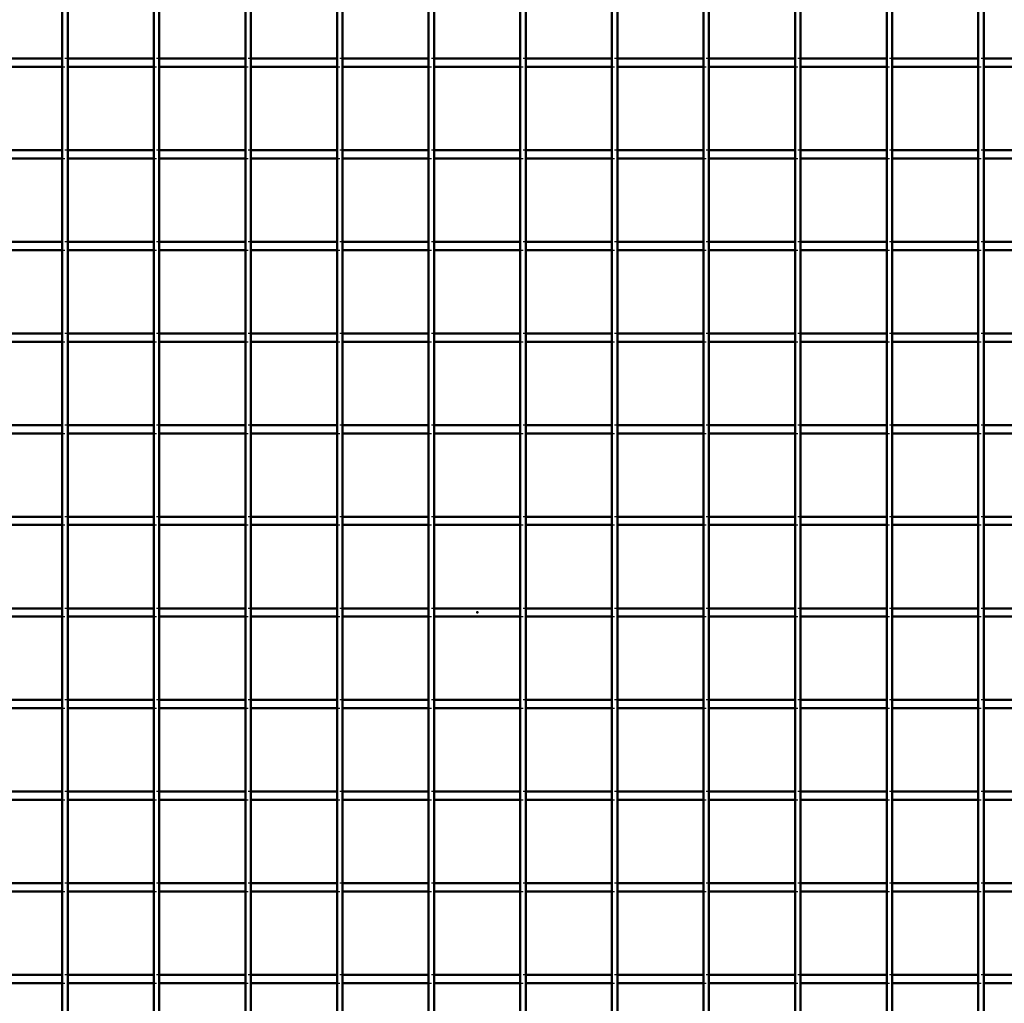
# Model space of a CAD drawing. Header units: millimetres. Extents: x -930 to 616, y -500 to 916.
# Tile 6 of 10: x -166 to 192, y -142 to 216. Entities that reach past the tile are written whole.
import ezdxf

# ---------------------------------------------------------------- set-up
doc = ezdxf.new("R2010")
doc.units = ezdxf.units.MM
doc.linetypes.add('Dashed', pattern=[2, 1, -1])
for name, color, linetype, lineweight in [('2d ConnectionPoints', 7, 'Continuous', 50), ('AM_0', 7, 'Continuous', 50), ('AM_9', 6, 'Dashed', 25)]:
    doc.layers.add(name, color=color, linetype=linetype, lineweight=lineweight)

# ---------------------------------------------------------------- blocks, each defined once
blk = doc.blocks.new('14_spexegbnyuvdp5i581tu833tm________0_in_LPP33033311110010003500_4')
at = {"layer": 'AM_0'}
for p, q in [((-150.985, -497), (-150.985, 497)), ((-148.985, -497), (-148.985, 497))]:
    blk.add_line(p, q, dxfattribs=at)
blk = doc.blocks.new('15_k5bf538la3rzk553y641856ge________0_in_LPP33033311110010003500_4')
at = {"layer": 'AM_0'}
for p, q in [((-117.655, -497), (-117.655, 497)), ((-115.655, -497), (-115.655, 497))]:
    blk.add_line(p, q, dxfattribs=at)
blk = doc.blocks.new('16_iogrn5eiuyqhyyt18f3d1wqal________0_in_LPP33033311110010003500_4')
at = {"layer": 'AM_0'}
for p, q in [((-84.325, -497), (-84.325, 497)), ((-82.325, -497), (-82.325, 497))]:
    blk.add_line(p, q, dxfattribs=at)
blk = doc.blocks.new('17_glehxibz7fyzkfj2h6wzc1f5f________0_in_LPP33033311110010003500_4')
at = {"layer": 'AM_0'}
for p, q in [((-50.995, -497), (-50.995, 497)), ((-48.995, -497), (-48.995, 497))]:
    blk.add_line(p, q, dxfattribs=at)
blk = doc.blocks.new('18_j6g6teq2ijkbnn156gabnomys________0_in_LPP33033311110010003500_4')
at = {"layer": 'AM_0'}
for p, q in [((-17.665, -497), (-17.665, 497)), ((-15.665, -497), (-15.665, 497))]:
    blk.add_line(p, q, dxfattribs=at)
blk = doc.blocks.new('19_bjhvqy0r9qlxfcut0iwro38ra________0_in_LPP33033311110010003500_4')
at = {"layer": 'AM_0'}
for p, q in [((15.665, -497), (15.665, 497)), ((17.665, -497), (17.665, 497))]:
    blk.add_line(p, q, dxfattribs=at)
blk = doc.blocks.new('20_9v8rhgh9gl4i5fsc5sgj96o7e________0_in_LPP33033311110010003500_4')
at = {"layer": 'AM_0'}
for p, q in [((48.995, -497), (48.995, 497)), ((50.995, -497), (50.995, 497))]:
    blk.add_line(p, q, dxfattribs=at)
blk = doc.blocks.new('21_lhkf55t2bgd1ma3qqa2absy6z________0_in_LPP33033311110010003500_4')
at = {"layer": 'AM_0'}
for p, q in [((82.325, -497), (82.325, 497)), ((84.325, -497), (84.325, 497))]:
    blk.add_line(p, q, dxfattribs=at)
blk = doc.blocks.new('22_69j73woo999anidgmg09dj46q________0_in_LPP33033311110010003500_4')
at = {"layer": 'AM_0'}
for p, q in [((115.655, -497), (115.655, 497)), ((117.655, -497), (117.655, 497))]:
    blk.add_line(p, q, dxfattribs=at)
blk = doc.blocks.new('23_wulznyric231ikcfr9y2icrnh________0_in_LPP33033311110010003500_4')
at = {"layer": 'AM_0'}
for p, q in [((148.985, -497), (148.985, 497)), ((150.985, -497), (150.985, 497))]:
    blk.add_line(p, q, dxfattribs=at)
blk = doc.blocks.new('24_o7g116o0fw1cqu2r9d7xiokfm________0_in_LPP33033311110010003500_4')
at = {"layer": 'AM_0'}
for p, q in [((182.315, -497), (182.315, 497)), ((184.315, -497), (184.315, 497))]:
    blk.add_line(p, q, dxfattribs=at)
blk = doc.blocks.new('46_2qk3vcsn0yb9532qsdvp0htln________0_in_LPP33033311110010003500_4')
at = {"layer": 'AM_0'}
for p, q in [((-150.985, -131.82), (-182.315, -131.82)), ((-150.985, -131.82), (-150.985, -134.82)), ((-148.985, -134.82), (-148.985, -131.82)), ((-117.655, -131.82), (-148.985, -131.82)), ((-117.655, -131.82), (-117.655, -134.82)), ((-115.655, -134.82), (-115.655, -131.82)), ((-84.325, -131.82), (-115.655, -131.82)), ((-84.325, -131.82), (-84.325, -134.82)), ((-82.325, -134.82), (-82.325, -131.82)), ((-50.995, -131.82), (-82.325, -131.82)), ((-50.995, -131.82), (-50.995, -134.82)), ((-48.995, -134.82), (-48.995, -131.82)), ((-17.665, -131.82), (-48.995, -131.82)), ((-17.665, -131.82), (-17.665, -134.82)), ((-15.665, -134.82), (-15.665, -131.82)), ((15.665, -131.82), (-15.665, -131.82)), ((15.665, -131.82), (15.665, -134.82)), ((17.665, -134.82), (17.665, -131.82)), ((48.995, -131.82), (17.665, -131.82)), ((48.995, -131.82), (48.995, -134.82)), ((50.995, -134.82), (50.995, -131.82)), ((82.325, -131.82), (50.995, -131.82)), ((82.325, -131.82), (82.325, -134.82)), ((115.655, -131.82), (84.325, -131.82)), ((84.325, -134.82), (84.325, -131.82)), ((115.655, -131.82), (115.655, -134.82)), ((117.655, -134.82), (117.655, -131.82)), ((148.985, -131.82), (117.655, -131.82)), ((148.985, -131.82), (148.985, -134.82)), ((182.315, -131.82), (150.985, -131.82)), ((150.985, -134.82), (150.985, -131.82)), ((182.315, -131.82), (182.315, -134.82)), ((184.315, -134.82), (184.315, -131.82)), ((215.645, -131.82), (184.315, -131.82)), ((-150.985, -134.82), (-182.315, -134.82)), ((-117.655, -134.82), (-148.985, -134.82)), ((-84.325, -134.82), (-115.655, -134.82)), ((-50.995, -134.82), (-82.325, -134.82)), ((-17.665, -134.82), (-48.995, -134.82)), ((15.665, -134.82), (-15.665, -134.82)), ((48.995, -134.82), (17.665, -134.82)), ((82.325, -134.82), (50.995, -134.82)), ((115.655, -134.82), (84.325, -134.82)), ((148.985, -134.82), (117.655, -134.82)), ((182.315, -134.82), (150.985, -134.82)), ((215.645, -134.82), (184.315, -134.82))]:
    blk.add_line(p, q, dxfattribs=at)
at = {"layer": 'AM_9'}
for p, q in [((-148.985, -131.82), (-150.985, -131.82)), ((-115.655, -131.82), (-117.655, -131.82)), ((-82.325, -131.82), (-84.325, -131.82)), ((-48.995, -131.82), (-50.995, -131.82)), ((-15.665, -131.82), (-17.665, -131.82)), ((17.665, -131.82), (15.665, -131.82)), ((50.995, -131.82), (48.995, -131.82)), ((84.325, -131.82), (82.325, -131.82)), ((117.655, -131.82), (115.655, -131.82)), ((150.985, -131.82), (148.985, -131.82)), ((184.315, -131.82), (182.315, -131.82)), ((-150.985, -134.82), (-148.985, -134.82)), ((-117.655, -134.82), (-115.655, -134.82)), ((-84.325, -134.82), (-82.325, -134.82)), ((-50.995, -134.82), (-48.995, -134.82)), ((-17.665, -134.82), (-15.665, -134.82)), ((15.665, -134.82), (17.665, -134.82)), ((48.995, -134.82), (50.995, -134.82)), ((82.325, -134.82), (84.325, -134.82)), ((115.655, -134.82), (117.655, -134.82)), ((148.985, -134.82), (150.985, -134.82)), ((182.315, -134.82), (184.315, -134.82))]:
    blk.add_line(p, q, dxfattribs=at)
blk = doc.blocks.new('47_6xgo5b0p7tx74a3s879sp1ezl________0_in_LPP33033311110010003500_4')
at = {"layer": 'AM_0'}
for p, q in [((-150.985, -98.49), (-182.315, -98.49)), ((-150.985, -98.49), (-150.985, -101.49)), ((-148.985, -101.49), (-148.985, -98.49)), ((-117.655, -98.49), (-148.985, -98.49)), ((-117.655, -98.49), (-117.655, -101.49)), ((-115.655, -101.49), (-115.655, -98.49)), ((-84.325, -98.49), (-115.655, -98.49)), ((-84.325, -98.49), (-84.325, -101.49)), ((-82.325, -101.49), (-82.325, -98.49)), ((-50.995, -98.49), (-82.325, -98.49)), ((-50.995, -98.49), (-50.995, -101.49)), ((-48.995, -101.49), (-48.995, -98.49)), ((-17.665, -98.49), (-48.995, -98.49)), ((-17.665, -98.49), (-17.665, -101.49)), ((-15.665, -101.49), (-15.665, -98.49)), ((15.665, -98.49), (-15.665, -98.49)), ((15.665, -98.49), (15.665, -101.49)), ((17.665, -101.49), (17.665, -98.49)), ((48.995, -98.49), (17.665, -98.49)), ((48.995, -98.49), (48.995, -101.49)), ((50.995, -101.49), (50.995, -98.49)), ((82.325, -98.49), (50.995, -98.49)), ((82.325, -98.49), (82.325, -101.49)), ((115.655, -98.49), (84.325, -98.49)), ((84.325, -101.49), (84.325, -98.49)), ((115.655, -98.49), (115.655, -101.49)), ((117.655, -101.49), (117.655, -98.49)), ((148.985, -98.49), (117.655, -98.49)), ((148.985, -98.49), (148.985, -101.49)), ((182.315, -98.49), (150.985, -98.49)), ((150.985, -101.49), (150.985, -98.49)), ((182.315, -98.49), (182.315, -101.49)), ((184.315, -101.49), (184.315, -98.49)), ((215.645, -98.49), (184.315, -98.49)), ((-150.985, -101.49), (-182.315, -101.49)), ((-117.655, -101.49), (-148.985, -101.49)), ((-84.325, -101.49), (-115.655, -101.49)), ((-50.995, -101.49), (-82.325, -101.49)), ((-17.665, -101.49), (-48.995, -101.49)), ((15.665, -101.49), (-15.665, -101.49)), ((48.995, -101.49), (17.665, -101.49)), ((82.325, -101.49), (50.995, -101.49)), ((115.655, -101.49), (84.325, -101.49)), ((148.985, -101.49), (117.655, -101.49)), ((182.315, -101.49), (150.985, -101.49)), ((215.645, -101.49), (184.315, -101.49))]:
    blk.add_line(p, q, dxfattribs=at)
at = {"layer": 'AM_9'}
for p, q in [((-148.985, -98.49), (-150.985, -98.49)), ((-115.655, -98.49), (-117.655, -98.49)), ((-82.325, -98.49), (-84.325, -98.49)), ((-48.995, -98.49), (-50.995, -98.49)), ((-15.665, -98.49), (-17.665, -98.49)), ((17.665, -98.49), (15.665, -98.49)), ((50.995, -98.49), (48.995, -98.49)), ((84.325, -98.49), (82.325, -98.49)), ((117.655, -98.49), (115.655, -98.49)), ((150.985, -98.49), (148.985, -98.49)), ((184.315, -98.49), (182.315, -98.49)), ((-150.985, -101.49), (-148.985, -101.49)), ((-117.655, -101.49), (-115.655, -101.49)), ((-84.325, -101.49), (-82.325, -101.49)), ((-50.995, -101.49), (-48.995, -101.49)), ((-17.665, -101.49), (-15.665, -101.49)), ((15.665, -101.49), (17.665, -101.49)), ((48.995, -101.49), (50.995, -101.49)), ((82.325, -101.49), (84.325, -101.49)), ((115.655, -101.49), (117.655, -101.49)), ((148.985, -101.49), (150.985, -101.49)), ((182.315, -101.49), (184.315, -101.49))]:
    blk.add_line(p, q, dxfattribs=at)
blk = doc.blocks.new('48_4e93ptihljk69lw3g3w60a0gb________0_in_LPP33033311110010003500_4')
at = {"layer": 'AM_0'}
for p, q in [((-150.985, -65.16), (-182.315, -65.16)), ((-150.985, -65.16), (-150.985, -68.16)), ((-148.985, -68.16), (-148.985, -65.16)), ((-117.655, -65.16), (-148.985, -65.16)), ((-117.655, -65.16), (-117.655, -68.16)), ((-115.655, -68.16), (-115.655, -65.16)), ((-84.325, -65.16), (-115.655, -65.16)), ((-84.325, -65.16), (-84.325, -68.16)), ((-82.325, -68.16), (-82.325, -65.16)), ((-50.995, -65.16), (-82.325, -65.16)), ((-50.995, -65.16), (-50.995, -68.16)), ((-48.995, -68.16), (-48.995, -65.16)), ((-17.665, -65.16), (-48.995, -65.16)), ((-17.665, -65.16), (-17.665, -68.16)), ((-15.665, -68.16), (-15.665, -65.16)), ((15.665, -65.16), (-15.665, -65.16)), ((15.665, -65.16), (15.665, -68.16)), ((17.665, -68.16), (17.665, -65.16)), ((48.995, -65.16), (17.665, -65.16)), ((48.995, -65.16), (48.995, -68.16)), ((50.995, -68.16), (50.995, -65.16)), ((82.325, -65.16), (50.995, -65.16)), ((82.325, -65.16), (82.325, -68.16)), ((115.655, -65.16), (84.325, -65.16)), ((84.325, -68.16), (84.325, -65.16)), ((115.655, -65.16), (115.655, -68.16)), ((117.655, -68.16), (117.655, -65.16)), ((148.985, -65.16), (117.655, -65.16)), ((148.985, -65.16), (148.985, -68.16)), ((182.315, -65.16), (150.985, -65.16)), ((150.985, -68.16), (150.985, -65.16)), ((182.315, -65.16), (182.315, -68.16)), ((184.315, -68.16), (184.315, -65.16)), ((215.645, -65.16), (184.315, -65.16)), ((-150.985, -68.16), (-182.315, -68.16)), ((-117.655, -68.16), (-148.985, -68.16)), ((-84.325, -68.16), (-115.655, -68.16)), ((-50.995, -68.16), (-82.325, -68.16)), ((-17.665, -68.16), (-48.995, -68.16)), ((15.665, -68.16), (-15.665, -68.16)), ((48.995, -68.16), (17.665, -68.16)), ((82.325, -68.16), (50.995, -68.16)), ((115.655, -68.16), (84.325, -68.16)), ((148.985, -68.16), (117.655, -68.16)), ((182.315, -68.16), (150.985, -68.16)), ((215.645, -68.16), (184.315, -68.16))]:
    blk.add_line(p, q, dxfattribs=at)
at = {"layer": 'AM_9'}
for p, q in [((-148.985, -65.16), (-150.985, -65.16)), ((-115.655, -65.16), (-117.655, -65.16)), ((-82.325, -65.16), (-84.325, -65.16)), ((-48.995, -65.16), (-50.995, -65.16)), ((-15.665, -65.16), (-17.665, -65.16)), ((17.665, -65.16), (15.665, -65.16)), ((50.995, -65.16), (48.995, -65.16)), ((84.325, -65.16), (82.325, -65.16)), ((117.655, -65.16), (115.655, -65.16)), ((150.985, -65.16), (148.985, -65.16)), ((184.315, -65.16), (182.315, -65.16)), ((-150.985, -68.16), (-148.985, -68.16)), ((-117.655, -68.16), (-115.655, -68.16)), ((-84.325, -68.16), (-82.325, -68.16)), ((-50.995, -68.16), (-48.995, -68.16)), ((-17.665, -68.16), (-15.665, -68.16)), ((15.665, -68.16), (17.665, -68.16)), ((48.995, -68.16), (50.995, -68.16)), ((82.325, -68.16), (84.325, -68.16)), ((115.655, -68.16), (117.655, -68.16)), ((148.985, -68.16), (150.985, -68.16)), ((182.315, -68.16), (184.315, -68.16))]:
    blk.add_line(p, q, dxfattribs=at)
blk = doc.blocks.new('49_vfhm6v2y9k0a40ujb7hynr4hs________0_in_LPP33033311110010003500_4')
at = {"layer": 'AM_0'}
for p, q in [((-150.985, -31.83), (-182.315, -31.83)), ((-150.985, -31.83), (-150.985, -34.83)), ((-148.985, -34.83), (-148.985, -31.83)), ((-117.655, -31.83), (-148.985, -31.83)), ((-117.655, -31.83), (-117.655, -34.83)), ((-115.655, -34.83), (-115.655, -31.83)), ((-84.325, -31.83), (-115.655, -31.83)), ((-84.325, -31.83), (-84.325, -34.83)), ((-82.325, -34.83), (-82.325, -31.83)), ((-50.995, -31.83), (-82.325, -31.83)), ((-50.995, -31.83), (-50.995, -34.83)), ((-48.995, -34.83), (-48.995, -31.83)), ((-17.665, -31.83), (-48.995, -31.83)), ((-17.665, -31.83), (-17.665, -34.83)), ((-15.665, -34.83), (-15.665, -31.83)), ((15.665, -31.83), (-15.665, -31.83)), ((15.665, -31.83), (15.665, -34.83)), ((17.665, -34.83), (17.665, -31.83)), ((48.995, -31.83), (17.665, -31.83)), ((48.995, -31.83), (48.995, -34.83)), ((50.995, -34.83), (50.995, -31.83)), ((82.325, -31.83), (50.995, -31.83)), ((82.325, -31.83), (82.325, -34.83)), ((115.655, -31.83), (84.325, -31.83)), ((84.325, -34.83), (84.325, -31.83)), ((115.655, -31.83), (115.655, -34.83)), ((117.655, -34.83), (117.655, -31.83)), ((148.985, -31.83), (117.655, -31.83)), ((148.985, -31.83), (148.985, -34.83)), ((182.315, -31.83), (150.985, -31.83)), ((150.985, -34.83), (150.985, -31.83)), ((182.315, -31.83), (182.315, -34.83)), ((184.315, -34.83), (184.315, -31.83)), ((215.645, -31.83), (184.315, -31.83)), ((-150.985, -34.83), (-182.315, -34.83)), ((-117.655, -34.83), (-148.985, -34.83)), ((-84.325, -34.83), (-115.655, -34.83)), ((-50.995, -34.83), (-82.325, -34.83)), ((-17.665, -34.83), (-48.995, -34.83)), ((15.665, -34.83), (-15.665, -34.83)), ((48.995, -34.83), (17.665, -34.83)), ((82.325, -34.83), (50.995, -34.83)), ((115.655, -34.83), (84.325, -34.83)), ((148.985, -34.83), (117.655, -34.83)), ((182.315, -34.83), (150.985, -34.83)), ((215.645, -34.83), (184.315, -34.83))]:
    blk.add_line(p, q, dxfattribs=at)
at = {"layer": 'AM_9'}
for p, q in [((-148.985, -31.83), (-150.985, -31.83)), ((-115.655, -31.83), (-117.655, -31.83)), ((-82.325, -31.83), (-84.325, -31.83)), ((-48.995, -31.83), (-50.995, -31.83)), ((-15.665, -31.83), (-17.665, -31.83)), ((17.665, -31.83), (15.665, -31.83)), ((50.995, -31.83), (48.995, -31.83)), ((84.325, -31.83), (82.325, -31.83)), ((117.655, -31.83), (115.655, -31.83)), ((150.985, -31.83), (148.985, -31.83)), ((184.315, -31.83), (182.315, -31.83)), ((-150.985, -34.83), (-148.985, -34.83)), ((-117.655, -34.83), (-115.655, -34.83)), ((-84.325, -34.83), (-82.325, -34.83)), ((-50.995, -34.83), (-48.995, -34.83)), ((-17.665, -34.83), (-15.665, -34.83)), ((15.665, -34.83), (17.665, -34.83)), ((48.995, -34.83), (50.995, -34.83)), ((82.325, -34.83), (84.325, -34.83)), ((115.655, -34.83), (117.655, -34.83)), ((148.985, -34.83), (150.985, -34.83)), ((182.315, -34.83), (184.315, -34.83))]:
    blk.add_line(p, q, dxfattribs=at)
blk = doc.blocks.new('50_8hp6o4kal71lfk7ve8o0g85mi________0_in_LPP33033311110010003500_4')
at = {"layer": 'AM_0'}
for p, q in [((-150.985, 1.5), (-182.315, 1.5)), ((-150.985, 1.5), (-150.985, -1.5)), ((-148.985, -1.5), (-148.985, 1.5)), ((-117.655, 1.5), (-148.985, 1.5)), ((-117.655, 1.5), (-117.655, -1.5)), ((-115.655, -1.5), (-115.655, 1.5)), ((-84.325, 1.5), (-115.655, 1.5)), ((-84.325, 1.5), (-84.325, -1.5)), ((-82.325, -1.5), (-82.325, 1.5)), ((-50.995, 1.5), (-82.325, 1.5)), ((-50.995, 1.5), (-50.995, -1.5)), ((-48.995, -1.5), (-48.995, 1.5)), ((-17.665, 1.5), (-48.995, 1.5)), ((-17.665, 1.5), (-17.665, -1.5)), ((-15.665, -1.5), (-15.665, 1.5)), ((15.665, 1.5), (-15.665, 1.5)), ((15.665, 1.5), (15.665, -1.5)), ((17.665, -1.5), (17.665, 1.5)), ((48.995, 1.5), (17.665, 1.5)), ((48.995, 1.5), (48.995, -1.5)), ((50.995, -1.5), (50.995, 1.5)), ((82.325, 1.5), (50.995, 1.5)), ((82.325, 1.5), (82.325, -1.5)), ((115.655, 1.5), (84.325, 1.5)), ((84.325, -1.5), (84.325, 1.5)), ((115.655, 1.5), (115.655, -1.5)), ((117.655, -1.5), (117.655, 1.5)), ((148.985, 1.5), (117.655, 1.5)), ((148.985, 1.5), (148.985, -1.5)), ((182.315, 1.5), (150.985, 1.5)), ((150.985, -1.5), (150.985, 1.5)), ((182.315, 1.5), (182.315, -1.5)), ((184.315, -1.5), (184.315, 1.5)), ((215.645, 1.5), (184.315, 1.5)), ((-150.985, -1.5), (-182.315, -1.5)), ((-117.655, -1.5), (-148.985, -1.5)), ((-84.325, -1.5), (-115.655, -1.5)), ((-50.995, -1.5), (-82.325, -1.5)), ((-17.665, -1.5), (-48.995, -1.5)), ((15.665, -1.5), (-15.665, -1.5)), ((48.995, -1.5), (17.665, -1.5)), ((82.325, -1.5), (50.995, -1.5)), ((115.655, -1.5), (84.325, -1.5)), ((148.985, -1.5), (117.655, -1.5)), ((182.315, -1.5), (150.985, -1.5)), ((215.645, -1.5), (184.315, -1.5))]:
    blk.add_line(p, q, dxfattribs=at)
at = {"layer": 'AM_9'}
for p, q in [((-148.985, 1.5), (-150.985, 1.5)), ((-115.655, 1.5), (-117.655, 1.5)), ((-82.325, 1.5), (-84.325, 1.5)), ((-48.995, 1.5), (-50.995, 1.5)), ((-15.665, 1.5), (-17.665, 1.5)), ((17.665, 1.5), (15.665, 1.5)), ((50.995, 1.5), (48.995, 1.5)), ((84.325, 1.5), (82.325, 1.5)), ((117.655, 1.5), (115.655, 1.5)), ((150.985, 1.5), (148.985, 1.5)), ((184.315, 1.5), (182.315, 1.5)), ((-150.985, -1.5), (-148.985, -1.5)), ((-117.655, -1.5), (-115.655, -1.5)), ((-84.325, -1.5), (-82.325, -1.5)), ((-50.995, -1.5), (-48.995, -1.5)), ((-17.665, -1.5), (-15.665, -1.5)), ((15.665, -1.5), (17.665, -1.5)), ((48.995, -1.5), (50.995, -1.5)), ((82.325, -1.5), (84.325, -1.5)), ((115.655, -1.5), (117.655, -1.5)), ((148.985, -1.5), (150.985, -1.5)), ((182.315, -1.5), (184.315, -1.5))]:
    blk.add_line(p, q, dxfattribs=at)
blk = doc.blocks.new('51_22e5tkk4z2kg62iliwzc3knho________0_in_LPP33033311110010003500_4')
at = {"layer": 'AM_0'}
for p, q in [((-150.985, 34.83), (-182.315, 34.83)), ((-150.985, 34.83), (-150.985, 31.83)), ((-148.985, 31.83), (-148.985, 34.83)), ((-117.655, 34.83), (-148.985, 34.83)), ((-117.655, 34.83), (-117.655, 31.83)), ((-115.655, 31.83), (-115.655, 34.83)), ((-84.325, 34.83), (-115.655, 34.83)), ((-84.325, 34.83), (-84.325, 31.83)), ((-82.325, 31.83), (-82.325, 34.83)), ((-50.995, 34.83), (-82.325, 34.83)), ((-50.995, 34.83), (-50.995, 31.83)), ((-48.995, 31.83), (-48.995, 34.83)), ((-17.665, 34.83), (-48.995, 34.83)), ((-17.665, 34.83), (-17.665, 31.83)), ((-15.665, 31.83), (-15.665, 34.83)), ((15.665, 34.83), (-15.665, 34.83)), ((15.665, 34.83), (15.665, 31.83)), ((17.665, 31.83), (17.665, 34.83)), ((48.995, 34.83), (17.665, 34.83)), ((48.995, 34.83), (48.995, 31.83)), ((50.995, 31.83), (50.995, 34.83)), ((82.325, 34.83), (50.995, 34.83)), ((82.325, 34.83), (82.325, 31.83)), ((115.655, 34.83), (84.325, 34.83)), ((84.325, 31.83), (84.325, 34.83)), ((115.655, 34.83), (115.655, 31.83)), ((117.655, 31.83), (117.655, 34.83)), ((148.985, 34.83), (117.655, 34.83)), ((148.985, 34.83), (148.985, 31.83)), ((182.315, 34.83), (150.985, 34.83)), ((150.985, 31.83), (150.985, 34.83)), ((182.315, 34.83), (182.315, 31.83)), ((184.315, 31.83), (184.315, 34.83)), ((215.645, 34.83), (184.315, 34.83)), ((-150.985, 31.83), (-182.315, 31.83)), ((-117.655, 31.83), (-148.985, 31.83)), ((-84.325, 31.83), (-115.655, 31.83)), ((-50.995, 31.83), (-82.325, 31.83)), ((-17.665, 31.83), (-48.995, 31.83)), ((15.665, 31.83), (-15.665, 31.83)), ((48.995, 31.83), (17.665, 31.83)), ((82.325, 31.83), (50.995, 31.83)), ((115.655, 31.83), (84.325, 31.83)), ((148.985, 31.83), (117.655, 31.83)), ((182.315, 31.83), (150.985, 31.83)), ((215.645, 31.83), (184.315, 31.83))]:
    blk.add_line(p, q, dxfattribs=at)
at = {"layer": 'AM_9'}
for p, q in [((-148.985, 34.83), (-150.985, 34.83)), ((-115.655, 34.83), (-117.655, 34.83)), ((-82.325, 34.83), (-84.325, 34.83)), ((-48.995, 34.83), (-50.995, 34.83)), ((-15.665, 34.83), (-17.665, 34.83)), ((17.665, 34.83), (15.665, 34.83)), ((50.995, 34.83), (48.995, 34.83)), ((84.325, 34.83), (82.325, 34.83)), ((117.655, 34.83), (115.655, 34.83)), ((150.985, 34.83), (148.985, 34.83)), ((184.315, 34.83), (182.315, 34.83)), ((-150.985, 31.83), (-148.985, 31.83)), ((-117.655, 31.83), (-115.655, 31.83)), ((-84.325, 31.83), (-82.325, 31.83)), ((-50.995, 31.83), (-48.995, 31.83)), ((-17.665, 31.83), (-15.665, 31.83)), ((15.665, 31.83), (17.665, 31.83)), ((48.995, 31.83), (50.995, 31.83)), ((82.325, 31.83), (84.325, 31.83)), ((115.655, 31.83), (117.655, 31.83)), ((148.985, 31.83), (150.985, 31.83)), ((182.315, 31.83), (184.315, 31.83))]:
    blk.add_line(p, q, dxfattribs=at)
blk = doc.blocks.new('52_nlhdxnj6bnn3u65igoxotpdpl________0_in_LPP33033311110010003500_4')
at = {"layer": 'AM_0'}
for p, q in [((-150.985, 68.16), (-182.315, 68.16)), ((-150.985, 68.16), (-150.985, 65.16)), ((-148.985, 65.16), (-148.985, 68.16)), ((-117.655, 68.16), (-148.985, 68.16)), ((-117.655, 68.16), (-117.655, 65.16)), ((-115.655, 65.16), (-115.655, 68.16)), ((-84.325, 68.16), (-115.655, 68.16)), ((-84.325, 68.16), (-84.325, 65.16)), ((-82.325, 65.16), (-82.325, 68.16)), ((-50.995, 68.16), (-82.325, 68.16)), ((-50.995, 68.16), (-50.995, 65.16)), ((-48.995, 65.16), (-48.995, 68.16)), ((-17.665, 68.16), (-48.995, 68.16)), ((-17.665, 68.16), (-17.665, 65.16)), ((-15.665, 65.16), (-15.665, 68.16)), ((15.665, 68.16), (-15.665, 68.16)), ((15.665, 68.16), (15.665, 65.16)), ((17.665, 65.16), (17.665, 68.16)), ((48.995, 68.16), (17.665, 68.16)), ((48.995, 68.16), (48.995, 65.16)), ((50.995, 65.16), (50.995, 68.16)), ((82.325, 68.16), (50.995, 68.16)), ((82.325, 68.16), (82.325, 65.16)), ((115.655, 68.16), (84.325, 68.16)), ((84.325, 65.16), (84.325, 68.16)), ((115.655, 68.16), (115.655, 65.16)), ((117.655, 65.16), (117.655, 68.16)), ((148.985, 68.16), (117.655, 68.16)), ((148.985, 68.16), (148.985, 65.16)), ((182.315, 68.16), (150.985, 68.16)), ((150.985, 65.16), (150.985, 68.16)), ((182.315, 68.16), (182.315, 65.16)), ((184.315, 65.16), (184.315, 68.16)), ((215.645, 68.16), (184.315, 68.16)), ((-150.985, 65.16), (-182.315, 65.16)), ((-117.655, 65.16), (-148.985, 65.16)), ((-84.325, 65.16), (-115.655, 65.16)), ((-50.995, 65.16), (-82.325, 65.16)), ((-17.665, 65.16), (-48.995, 65.16)), ((15.665, 65.16), (-15.665, 65.16)), ((48.995, 65.16), (17.665, 65.16)), ((82.325, 65.16), (50.995, 65.16)), ((115.655, 65.16), (84.325, 65.16)), ((148.985, 65.16), (117.655, 65.16)), ((182.315, 65.16), (150.985, 65.16)), ((215.645, 65.16), (184.315, 65.16))]:
    blk.add_line(p, q, dxfattribs=at)
at = {"layer": 'AM_9'}
for p, q in [((-148.985, 68.16), (-150.985, 68.16)), ((-115.655, 68.16), (-117.655, 68.16)), ((-82.325, 68.16), (-84.325, 68.16)), ((-48.995, 68.16), (-50.995, 68.16)), ((-15.665, 68.16), (-17.665, 68.16)), ((17.665, 68.16), (15.665, 68.16)), ((50.995, 68.16), (48.995, 68.16)), ((84.325, 68.16), (82.325, 68.16)), ((117.655, 68.16), (115.655, 68.16)), ((150.985, 68.16), (148.985, 68.16)), ((184.315, 68.16), (182.315, 68.16)), ((-150.985, 65.16), (-148.985, 65.16)), ((-117.655, 65.16), (-115.655, 65.16)), ((-84.325, 65.16), (-82.325, 65.16)), ((-50.995, 65.16), (-48.995, 65.16)), ((-17.665, 65.16), (-15.665, 65.16)), ((15.665, 65.16), (17.665, 65.16)), ((48.995, 65.16), (50.995, 65.16)), ((82.325, 65.16), (84.325, 65.16)), ((115.655, 65.16), (117.655, 65.16)), ((148.985, 65.16), (150.985, 65.16)), ((182.315, 65.16), (184.315, 65.16))]:
    blk.add_line(p, q, dxfattribs=at)
blk = doc.blocks.new('53_lo8lh3rn4nnojfplqoyyijhfa________0_in_LPP33033311110010003500_4')
at = {"layer": 'AM_0'}
for p, q in [((-150.985, 101.49), (-182.315, 101.49)), ((-150.985, 101.49), (-150.985, 98.49)), ((-148.985, 98.49), (-148.985, 101.49)), ((-117.655, 101.49), (-148.985, 101.49)), ((-117.655, 101.49), (-117.655, 98.49)), ((-115.655, 98.49), (-115.655, 101.49)), ((-84.325, 101.49), (-115.655, 101.49)), ((-84.325, 101.49), (-84.325, 98.49)), ((-82.325, 98.49), (-82.325, 101.49)), ((-50.995, 101.49), (-82.325, 101.49)), ((-50.995, 101.49), (-50.995, 98.49)), ((-48.995, 98.49), (-48.995, 101.49)), ((-17.665, 101.49), (-48.995, 101.49)), ((-17.665, 101.49), (-17.665, 98.49)), ((-15.665, 98.49), (-15.665, 101.49)), ((15.665, 101.49), (-15.665, 101.49)), ((15.665, 101.49), (15.665, 98.49)), ((17.665, 98.49), (17.665, 101.49)), ((48.995, 101.49), (17.665, 101.49)), ((48.995, 101.49), (48.995, 98.49)), ((50.995, 98.49), (50.995, 101.49)), ((82.325, 101.49), (50.995, 101.49)), ((82.325, 101.49), (82.325, 98.49)), ((115.655, 101.49), (84.325, 101.49)), ((84.325, 98.49), (84.325, 101.49)), ((115.655, 101.49), (115.655, 98.49)), ((117.655, 98.49), (117.655, 101.49)), ((148.985, 101.49), (117.655, 101.49)), ((148.985, 101.49), (148.985, 98.49)), ((182.315, 101.49), (150.985, 101.49)), ((150.985, 98.49), (150.985, 101.49)), ((182.315, 101.49), (182.315, 98.49)), ((184.315, 98.49), (184.315, 101.49)), ((215.645, 101.49), (184.315, 101.49)), ((-150.985, 98.49), (-182.315, 98.49)), ((-117.655, 98.49), (-148.985, 98.49)), ((-84.325, 98.49), (-115.655, 98.49)), ((-50.995, 98.49), (-82.325, 98.49)), ((-17.665, 98.49), (-48.995, 98.49)), ((15.665, 98.49), (-15.665, 98.49)), ((48.995, 98.49), (17.665, 98.49)), ((82.325, 98.49), (50.995, 98.49)), ((115.655, 98.49), (84.325, 98.49)), ((148.985, 98.49), (117.655, 98.49)), ((182.315, 98.49), (150.985, 98.49)), ((215.645, 98.49), (184.315, 98.49))]:
    blk.add_line(p, q, dxfattribs=at)
at = {"layer": 'AM_9'}
for p, q in [((-148.985, 101.49), (-150.985, 101.49)), ((-115.655, 101.49), (-117.655, 101.49)), ((-82.325, 101.49), (-84.325, 101.49)), ((-48.995, 101.49), (-50.995, 101.49)), ((-15.665, 101.49), (-17.665, 101.49)), ((17.665, 101.49), (15.665, 101.49)), ((50.995, 101.49), (48.995, 101.49)), ((84.325, 101.49), (82.325, 101.49)), ((117.655, 101.49), (115.655, 101.49)), ((150.985, 101.49), (148.985, 101.49)), ((184.315, 101.49), (182.315, 101.49)), ((-150.985, 98.49), (-148.985, 98.49)), ((-117.655, 98.49), (-115.655, 98.49)), ((-84.325, 98.49), (-82.325, 98.49)), ((-50.995, 98.49), (-48.995, 98.49)), ((-17.665, 98.49), (-15.665, 98.49)), ((15.665, 98.49), (17.665, 98.49)), ((48.995, 98.49), (50.995, 98.49)), ((82.325, 98.49), (84.325, 98.49)), ((115.655, 98.49), (117.655, 98.49)), ((148.985, 98.49), (150.985, 98.49)), ((182.315, 98.49), (184.315, 98.49))]:
    blk.add_line(p, q, dxfattribs=at)
blk = doc.blocks.new('54_twsivicplaxdgxkpys3o8xipr________0_in_LPP33033311110010003500_4')
at = {"layer": 'AM_0'}
for p, q in [((-150.985, 134.82), (-182.315, 134.82)), ((-150.985, 134.82), (-150.985, 131.82)), ((-148.985, 131.82), (-148.985, 134.82)), ((-117.655, 134.82), (-148.985, 134.82)), ((-117.655, 134.82), (-117.655, 131.82)), ((-115.655, 131.82), (-115.655, 134.82)), ((-84.325, 134.82), (-115.655, 134.82)), ((-84.325, 134.82), (-84.325, 131.82)), ((-82.325, 131.82), (-82.325, 134.82)), ((-50.995, 134.82), (-82.325, 134.82)), ((-50.995, 134.82), (-50.995, 131.82)), ((-48.995, 131.82), (-48.995, 134.82)), ((-17.665, 134.82), (-48.995, 134.82)), ((-17.665, 134.82), (-17.665, 131.82)), ((-15.665, 131.82), (-15.665, 134.82)), ((15.665, 134.82), (-15.665, 134.82)), ((15.665, 134.82), (15.665, 131.82)), ((17.665, 131.82), (17.665, 134.82)), ((48.995, 134.82), (17.665, 134.82)), ((48.995, 134.82), (48.995, 131.82)), ((50.995, 131.82), (50.995, 134.82)), ((82.325, 134.82), (50.995, 134.82)), ((82.325, 134.82), (82.325, 131.82)), ((115.655, 134.82), (84.325, 134.82)), ((84.325, 131.82), (84.325, 134.82)), ((115.655, 134.82), (115.655, 131.82)), ((117.655, 131.82), (117.655, 134.82)), ((148.985, 134.82), (117.655, 134.82)), ((148.985, 134.82), (148.985, 131.82)), ((182.315, 134.82), (150.985, 134.82)), ((150.985, 131.82), (150.985, 134.82)), ((182.315, 134.82), (182.315, 131.82)), ((184.315, 131.82), (184.315, 134.82)), ((215.645, 134.82), (184.315, 134.82)), ((-150.985, 131.82), (-182.315, 131.82)), ((-117.655, 131.82), (-148.985, 131.82)), ((-84.325, 131.82), (-115.655, 131.82)), ((-50.995, 131.82), (-82.325, 131.82)), ((-17.665, 131.82), (-48.995, 131.82)), ((15.665, 131.82), (-15.665, 131.82)), ((48.995, 131.82), (17.665, 131.82)), ((82.325, 131.82), (50.995, 131.82)), ((115.655, 131.82), (84.325, 131.82)), ((148.985, 131.82), (117.655, 131.82)), ((182.315, 131.82), (150.985, 131.82)), ((215.645, 131.82), (184.315, 131.82))]:
    blk.add_line(p, q, dxfattribs=at)
at = {"layer": 'AM_9'}
for p, q in [((-148.985, 134.82), (-150.985, 134.82)), ((-115.655, 134.82), (-117.655, 134.82)), ((-82.325, 134.82), (-84.325, 134.82)), ((-48.995, 134.82), (-50.995, 134.82)), ((-15.665, 134.82), (-17.665, 134.82)), ((17.665, 134.82), (15.665, 134.82)), ((50.995, 134.82), (48.995, 134.82)), ((84.325, 134.82), (82.325, 134.82)), ((117.655, 134.82), (115.655, 134.82)), ((150.985, 134.82), (148.985, 134.82)), ((184.315, 134.82), (182.315, 134.82)), ((-150.985, 131.82), (-148.985, 131.82)), ((-117.655, 131.82), (-115.655, 131.82)), ((-84.325, 131.82), (-82.325, 131.82)), ((-50.995, 131.82), (-48.995, 131.82)), ((-17.665, 131.82), (-15.665, 131.82)), ((15.665, 131.82), (17.665, 131.82)), ((48.995, 131.82), (50.995, 131.82)), ((82.325, 131.82), (84.325, 131.82)), ((115.655, 131.82), (117.655, 131.82)), ((148.985, 131.82), (150.985, 131.82)), ((182.315, 131.82), (184.315, 131.82))]:
    blk.add_line(p, q, dxfattribs=at)
blk = doc.blocks.new('55_7qgfhz1uuv3ygytu0xv0vb3tp________0_in_LPP33033311110010003500_4')
at = {"layer": 'AM_0'}
for p, q in [((-150.985, 168.15), (-182.315, 168.15)), ((-150.985, 165.15), (-182.315, 165.15)), ((-150.985, 168.15), (-150.985, 165.15)), ((-148.985, 165.15), (-148.985, 168.15)), ((-117.655, 168.15), (-148.985, 168.15)), ((-117.655, 165.15), (-148.985, 165.15)), ((-117.655, 168.15), (-117.655, 165.15)), ((-115.655, 165.15), (-115.655, 168.15)), ((-84.325, 168.15), (-115.655, 168.15)), ((-84.325, 165.15), (-115.655, 165.15)), ((-84.325, 168.15), (-84.325, 165.15)), ((-82.325, 165.15), (-82.325, 168.15)), ((-50.995, 168.15), (-82.325, 168.15)), ((-50.995, 165.15), (-82.325, 165.15)), ((-50.995, 168.15), (-50.995, 165.15)), ((-48.995, 165.15), (-48.995, 168.15)), ((-17.665, 168.15), (-48.995, 168.15)), ((-17.665, 165.15), (-48.995, 165.15)), ((-17.665, 168.15), (-17.665, 165.15)), ((-15.665, 165.15), (-15.665, 168.15)), ((15.665, 168.15), (-15.665, 168.15)), ((15.665, 165.15), (-15.665, 165.15)), ((15.665, 168.15), (15.665, 165.15)), ((17.665, 165.15), (17.665, 168.15)), ((48.995, 168.15), (17.665, 168.15)), ((48.995, 165.15), (17.665, 165.15)), ((48.995, 168.15), (48.995, 165.15)), ((50.995, 165.15), (50.995, 168.15)), ((82.325, 168.15), (50.995, 168.15)), ((82.325, 165.15), (50.995, 165.15)), ((82.325, 168.15), (82.325, 165.15)), ((115.655, 168.15), (84.325, 168.15)), ((84.325, 165.15), (84.325, 168.15)), ((115.655, 165.15), (84.325, 165.15)), ((115.655, 168.15), (115.655, 165.15)), ((117.655, 165.15), (117.655, 168.15)), ((148.985, 168.15), (117.655, 168.15)), ((148.985, 165.15), (117.655, 165.15)), ((148.985, 168.15), (148.985, 165.15)), ((182.315, 168.15), (150.985, 168.15)), ((150.985, 165.15), (150.985, 168.15)), ((182.315, 165.15), (150.985, 165.15)), ((182.315, 168.15), (182.315, 165.15)), ((184.315, 165.15), (184.315, 168.15)), ((215.645, 168.15), (184.315, 168.15)), ((215.645, 165.15), (184.315, 165.15))]:
    blk.add_line(p, q, dxfattribs=at)
at = {"layer": 'AM_9'}
for p, q in [((-148.985, 168.15), (-150.985, 168.15)), ((-150.985, 165.15), (-148.985, 165.15)), ((-115.655, 168.15), (-117.655, 168.15)), ((-117.655, 165.15), (-115.655, 165.15)), ((-82.325, 168.15), (-84.325, 168.15)), ((-84.325, 165.15), (-82.325, 165.15)), ((-48.995, 168.15), (-50.995, 168.15)), ((-50.995, 165.15), (-48.995, 165.15)), ((-15.665, 168.15), (-17.665, 168.15)), ((-17.665, 165.15), (-15.665, 165.15)), ((17.665, 168.15), (15.665, 168.15)), ((15.665, 165.15), (17.665, 165.15)), ((50.995, 168.15), (48.995, 168.15)), ((48.995, 165.15), (50.995, 165.15)), ((84.325, 168.15), (82.325, 168.15)), ((82.325, 165.15), (84.325, 165.15)), ((117.655, 168.15), (115.655, 168.15)), ((115.655, 165.15), (117.655, 165.15)), ((150.985, 168.15), (148.985, 168.15)), ((148.985, 165.15), (150.985, 165.15)), ((184.315, 168.15), (182.315, 168.15)), ((182.315, 165.15), (184.315, 165.15))]:
    blk.add_line(p, q, dxfattribs=at)
blk = doc.blocks.new('56_kr4led2z0jx2zhh5x8ou6lill________0_in_LPP33033311110010003500_4')
at = {"layer": 'AM_0'}
for p, q in [((-150.985, 201.48), (-182.315, 201.48)), ((-150.985, 201.48), (-150.985, 198.48)), ((-148.985, 198.48), (-148.985, 201.48)), ((-117.655, 201.48), (-148.985, 201.48)), ((-117.655, 201.48), (-117.655, 198.48)), ((-115.655, 198.48), (-115.655, 201.48)), ((-84.325, 201.48), (-115.655, 201.48)), ((-84.325, 201.48), (-84.325, 198.48)), ((-82.325, 198.48), (-82.325, 201.48)), ((-50.995, 201.48), (-82.325, 201.48)), ((-50.995, 201.48), (-50.995, 198.48)), ((-48.995, 198.48), (-48.995, 201.48)), ((-17.665, 201.48), (-48.995, 201.48)), ((-17.665, 201.48), (-17.665, 198.48)), ((-15.665, 198.48), (-15.665, 201.48)), ((15.665, 201.48), (-15.665, 201.48)), ((15.665, 201.48), (15.665, 198.48)), ((17.665, 198.48), (17.665, 201.48)), ((48.995, 201.48), (17.665, 201.48)), ((48.995, 201.48), (48.995, 198.48)), ((50.995, 198.48), (50.995, 201.48)), ((82.325, 201.48), (50.995, 201.48)), ((82.325, 201.48), (82.325, 198.48)), ((115.655, 201.48), (84.325, 201.48)), ((84.325, 198.48), (84.325, 201.48)), ((115.655, 201.48), (115.655, 198.48)), ((117.655, 198.48), (117.655, 201.48)), ((148.985, 201.48), (117.655, 201.48)), ((148.985, 201.48), (148.985, 198.48)), ((182.315, 201.48), (150.985, 201.48)), ((150.985, 198.48), (150.985, 201.48)), ((182.315, 201.48), (182.315, 198.48)), ((184.315, 198.48), (184.315, 201.48)), ((215.645, 201.48), (184.315, 201.48)), ((-150.985, 198.48), (-182.315, 198.48)), ((-117.655, 198.48), (-148.985, 198.48)), ((-84.325, 198.48), (-115.655, 198.48)), ((-50.995, 198.48), (-82.325, 198.48)), ((-17.665, 198.48), (-48.995, 198.48)), ((15.665, 198.48), (-15.665, 198.48)), ((48.995, 198.48), (17.665, 198.48)), ((82.325, 198.48), (50.995, 198.48)), ((115.655, 198.48), (84.325, 198.48)), ((148.985, 198.48), (117.655, 198.48)), ((182.315, 198.48), (150.985, 198.48)), ((215.645, 198.48), (184.315, 198.48))]:
    blk.add_line(p, q, dxfattribs=at)
at = {"layer": 'AM_9'}
for p, q in [((-148.985, 201.48), (-150.985, 201.48)), ((-115.655, 201.48), (-117.655, 201.48)), ((-82.325, 201.48), (-84.325, 201.48)), ((-48.995, 201.48), (-50.995, 201.48)), ((-15.665, 201.48), (-17.665, 201.48)), ((17.665, 201.48), (15.665, 201.48)), ((50.995, 201.48), (48.995, 201.48)), ((84.325, 201.48), (82.325, 201.48)), ((117.655, 201.48), (115.655, 201.48)), ((150.985, 201.48), (148.985, 201.48)), ((184.315, 201.48), (182.315, 201.48)), ((-150.985, 198.48), (-148.985, 198.48)), ((-117.655, 198.48), (-115.655, 198.48)), ((-84.325, 198.48), (-82.325, 198.48)), ((-50.995, 198.48), (-48.995, 198.48)), ((-17.665, 198.48), (-15.665, 198.48)), ((15.665, 198.48), (17.665, 198.48)), ((48.995, 198.48), (50.995, 198.48)), ((82.325, 198.48), (84.325, 198.48)), ((115.655, 198.48), (117.655, 198.48)), ((148.985, 198.48), (150.985, 198.48)), ((182.315, 198.48), (184.315, 198.48))]:
    blk.add_line(p, q, dxfattribs=at)

msp = doc.modelspace()

# ---------------------------------------------------------------- linework, layer by layer
at = {"layer": '2d ConnectionPoints'}
msp.add_point((0, 0), dxfattribs=at)
msp.add_point((0, 0), dxfattribs=at)
msp.add_point((0, 0), dxfattribs=at)
msp.add_point((0, 0), dxfattribs=at)
msp.add_point((0, 0), dxfattribs=at)
msp.add_point((0, 0), dxfattribs=at)
msp.add_point((0, 0), dxfattribs=at)

# ---------------------------------------------------------------- block references
for name in ['14_spexegbnyuvdp5i581tu833tm________0_in_LPP33033311110010003500_4', '15_k5bf538la3rzk553y641856ge________0_in_LPP33033311110010003500_4', '16_iogrn5eiuyqhyyt18f3d1wqal________0_in_LPP33033311110010003500_4', '17_glehxibz7fyzkfj2h6wzc1f5f________0_in_LPP33033311110010003500_4', '18_j6g6teq2ijkbnn156gabnomys________0_in_LPP33033311110010003500_4', '19_bjhvqy0r9qlxfcut0iwro38ra________0_in_LPP33033311110010003500_4', '20_9v8rhgh9gl4i5fsc5sgj96o7e________0_in_LPP33033311110010003500_4', '21_lhkf55t2bgd1ma3qqa2absy6z________0_in_LPP33033311110010003500_4', '22_69j73woo999anidgmg09dj46q________0_in_LPP33033311110010003500_4', '23_wulznyric231ikcfr9y2icrnh________0_in_LPP33033311110010003500_4', '24_o7g116o0fw1cqu2r9d7xiokfm________0_in_LPP33033311110010003500_4', '56_kr4led2z0jx2zhh5x8ou6lill________0_in_LPP33033311110010003500_4', '55_7qgfhz1uuv3ygytu0xv0vb3tp________0_in_LPP33033311110010003500_4', '54_twsivicplaxdgxkpys3o8xipr________0_in_LPP33033311110010003500_4', '53_lo8lh3rn4nnojfplqoyyijhfa________0_in_LPP33033311110010003500_4', '52_nlhdxnj6bnn3u65igoxotpdpl________0_in_LPP33033311110010003500_4', '51_22e5tkk4z2kg62iliwzc3knho________0_in_LPP33033311110010003500_4', '50_8hp6o4kal71lfk7ve8o0g85mi________0_in_LPP33033311110010003500_4', '49_vfhm6v2y9k0a40ujb7hynr4hs________0_in_LPP33033311110010003500_4', '48_4e93ptihljk69lw3g3w60a0gb________0_in_LPP33033311110010003500_4', '47_6xgo5b0p7tx74a3s879sp1ezl________0_in_LPP33033311110010003500_4', '46_2qk3vcsn0yb9532qsdvp0htln________0_in_LPP33033311110010003500_4']:
    msp.add_blockref(name, (0, 0))

doc.saveas('drawing.dxf')
